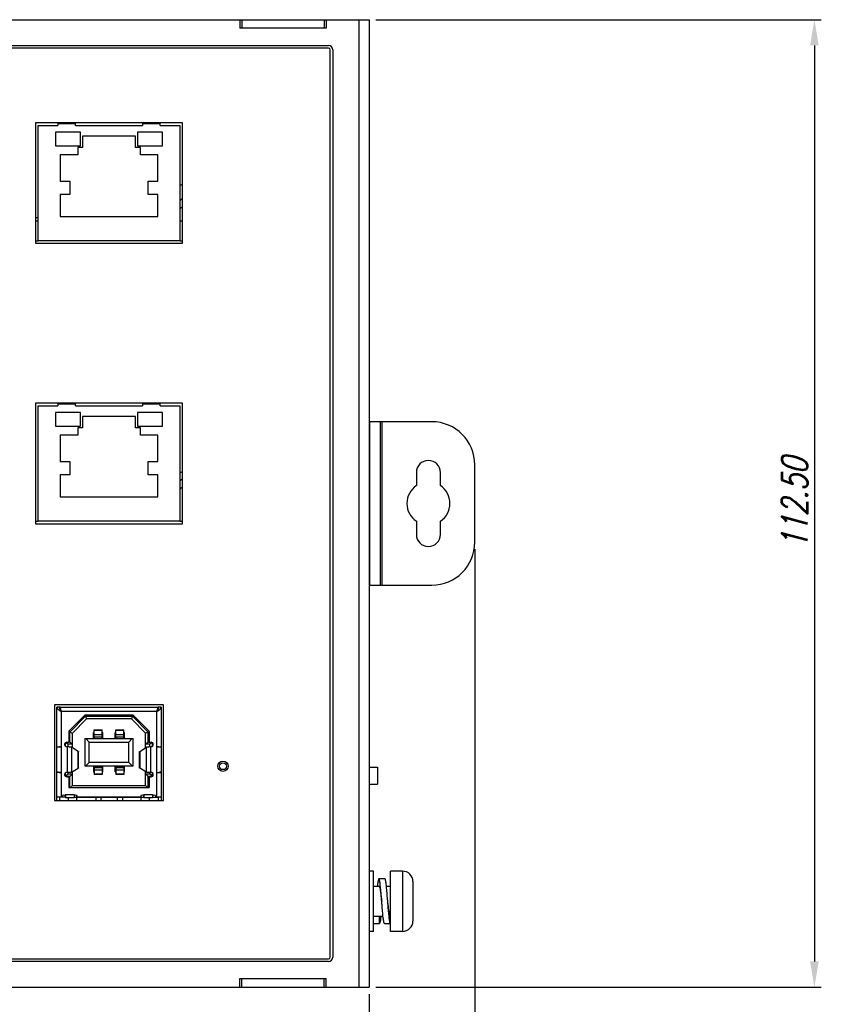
# Model space of a CAD drawing. Extents: x 879 to 1770, y -20 to 610.
# Tile 8 of 24: x 1280 to 1373, y 168 to 283. Entities that reach past the tile are written whole.
import ezdxf

# ---------------------------------------------------------------- set-up
doc = ezdxf.new("R2010")
doc.units = 0
doc.header["$LTSCALE"] = 2
doc.header["$MEASUREMENT"] = 0
doc.header["$PDMODE"] = 3
doc.layers.get('Defpoints').update_dxf_attribs({"linetype": 'CONTINUOUS'})
for name, color, linetype in [('307228297C-EDXF_CONTINU190', 7, 'CONTINUOUS'), ('307244698K-UDXF_CONTINU186', 7, 'CONTINUOUS'), ('3205276802_NDXF_CONTINU182', 7, 'CONTINUOUS'), ('3241502400_RDXF_CONTINU218', 7, 'CONTINUOUS'), ('3246085601_IDXF_CONTINU201', 7, 'CONTINUOUS'), ('3347200100_HDXF_CONTINU198', 7, 'CONTINUOUS'), ('3991138300_CDXF_CONTINU185', 7, 'CONTINUOUS'), ('3991138700_BDXF_CONTINU181', 7, 'CONTINUOUS'), ('3991138800_PDXF_CONTINU180', 7, 'CONTINUOUS'), ('FORM', 7, 'CONTINUOUS'), ('PCB-M-16P__DXF_CONTINUO191', 7, 'CONTINUOUS'), ('PCB-MID_DXF_CONTINUOUS_195', 7, 'CONTINUOUS'), ('POWER-PIN-02DXF_CONTINU187', 7, 'CONTINUOUS'), ('SCREW_M4_DXF_CONTINUOUS183', 7, 'CONTINUOUS'), ('SNAP_DXF_CONTINUOUS_LINE', 7, 'CONTINUOUS')]:
    doc.layers.add(name, color=color, linetype=linetype)
doc.styles.get("Standard").update_dxf_attribs({"font": 'txt.shx', "width": 0.75, "oblique": 15})
doc.dimstyles.get("Standard").update_dxf_attribs({"dimtxt": 0.18, "dimasz": 0.18, "dimexe": 0.18, "dimexo": 0.0625, "dimgap": 0.09, "dimtad": 0, "dimtih": 1, "dimtoh": 1, "dimdec": 4, "dimzin": 0, "dimdsep": 46, "dimtxsty": 'Standard', "dimcen": 0.09, "dimadec": 0, "dimazin": 0, "dimtfac": 1, "dimtdec": 4, "dimtofl": 0, "dimtmove": 0, "dimatfit": 3, "dimfxl": 0, "dimtolj": 1, "dimtzin": 0, "dimarcsym": 0})

# ---------------------------------------------------------------- blocks, each defined once
blk = doc.blocks.new('*D6')
at = {"layer": 'Defpoints', "color": 0}
for p in [(1320.85, 282.69), (1320.85, 170.19), (1372.62, 170.19)]:
    blk.add_point(p, dxfattribs=at)
at = {"layer": 'FORM', "color": 0, "lineweight": -2}
for p, q in [((1321.65, 282.69), (1373.42, 282.69)), ((1372.62, 279.69), (1372.62, 173.19)), ((1321.65, 170.19), (1373.42, 170.19))]:
    blk.add_line(p, q, dxfattribs=at)
at = {"layer": 'FORM', "color": 0}
for points in [[(1372.12, 279.69), (1373.12, 279.69), (1372.62, 282.69)], [(1372.12, 173.19), (1373.12, 173.19), (1372.62, 170.19)]]:
    blk.add_solid(points, dxfattribs=at)
at = {"layer": 'FORM', "color": 0, "insert": (1370.32, 226.44), "char_height": 3, "attachment_point": 5, "rotation": 90}
blk.add_mtext('\\A1;112.50', dxfattribs=at)
blk = doc.blocks.new('*D7')
at = {"layer": 'Defpoints', "color": 0}
for p in [(1201.35, 187.69), (1320.85, 170.19), (1320.85, 122.85)]:
    blk.add_point(p, dxfattribs=at)
at = {"layer": 'FORM', "color": 0, "lineweight": -2}
for p, q in [((1201.35, 186.89), (1201.35, 122.05)), ((1320.85, 169.39), (1320.85, 122.05)), ((1204.35, 122.85), (1317.85, 122.85))]:
    blk.add_line(p, q, dxfattribs=at)
at = {"layer": 'FORM', "color": 0}
for points in [[(1204.35, 123.35), (1204.35, 122.35), (1201.35, 122.85)], [(1317.85, 123.35), (1317.85, 122.35), (1320.85, 122.85)]]:
    blk.add_solid(points, dxfattribs=at)
at = {"layer": 'FORM', "color": 0, "insert": (1261.1, 125.15), "char_height": 3, "attachment_point": 5}
blk.add_mtext('\\A1;119.50', dxfattribs=at)
blk = doc.blocks.new('*D8')
at = {"layer": 'Defpoints', "color": 0}
for p in [(1333.15, 221.94), (1187.85, 220.14), (1333.15, 85.04)]:
    blk.add_point(p, dxfattribs=at)
at = {"layer": 'FORM', "color": 0, "lineweight": -2}
for p, q in [((1333.15, 221.14), (1333.15, 84.24)), ((1187.85, 219.34), (1187.85, 84.24)), ((1190.85, 85.04), (1330.15, 85.04))]:
    blk.add_line(p, q, dxfattribs=at)
at = {"layer": 'FORM', "color": 0}
for points in [[(1190.85, 85.54), (1190.85, 84.54), (1187.85, 85.04)], [(1330.15, 85.54), (1330.15, 84.54), (1333.15, 85.04)]]:
    blk.add_solid(points, dxfattribs=at)
at = {"layer": 'FORM', "color": 0, "insert": (1260.5, 87.34), "char_height": 3, "attachment_point": 5}
blk.add_mtext('\\A1;145.30', dxfattribs=at)

msp = doc.modelspace()

# ---------------------------------------------------------------- linework, layer by layer
at = {"layer": '307228297C-EDXF_CONTINU190', "color": 7, "linetype": 'Continuous'}
for p, q in [((1282.403, 270.39), (1284.697, 270.39)), ((1282.403, 256.99), (1282.403, 270.39)), ((1284.697, 270.69), (1284.697, 270.39)), ((1286.732, 270.59), (1284.697, 270.59)), ((1286.732, 270.39), (1286.732, 270.69)), ((1286.732, 270.39), (1294.524, 270.39)), ((1294.524, 270.69), (1294.524, 270.39)), ((1296.559, 270.59), (1294.524, 270.59)), ((1296.559, 270.39), (1296.559, 270.69)), ((1296.559, 270.39), (1298.853, 270.39)), ((1298.853, 270.39), (1298.853, 256.99)), ((1287.308, 269.615), (1284.414, 269.615)), ((1284.414, 269.615), (1284.414, 268.01)), ((1287.308, 268.01), (1287.308, 269.615)), ((1293.696, 269.15), (1287.56, 269.15)), ((1287.56, 269.15), (1287.56, 267.848)), ((1293.696, 267.848), (1293.696, 269.15)), ((1296.842, 269.615), (1293.949, 269.615)), ((1293.949, 269.615), (1293.949, 268.01)), ((1296.842, 268.01), (1296.842, 269.615)), ((1284.414, 268.01), (1287.308, 268.01)), ((1293.949, 268.01), (1296.842, 268.01)), ((1286.986, 266.965), (1284.955, 266.965)), ((1284.955, 266.965), (1284.955, 263.919)), ((1287.56, 267.848), (1286.986, 267.848)), ((1286.986, 267.848), (1286.986, 266.965)), ((1294.27, 267.848), (1293.696, 267.848)), ((1294.27, 266.965), (1294.27, 267.848)), ((1296.301, 266.965), (1294.27, 266.965)), ((1296.301, 263.919), (1296.301, 266.965)), ((1284.955, 263.919), (1286.059, 263.919)), ((1286.059, 263.919), (1286.059, 262.374)), ((1295.197, 263.919), (1296.301, 263.919)), ((1295.197, 262.374), (1295.197, 263.919)), ((1286.059, 262.374), (1284.955, 262.374)), ((1284.955, 262.374), (1284.955, 259.813)), ((1296.301, 262.374), (1295.197, 262.374)), ((1296.301, 259.813), (1296.301, 262.374)), ((1284.955, 259.813), (1296.301, 259.813)), ((1298.853, 256.99), (1282.403, 256.99)), ((1282.403, 237.79), (1284.697, 237.79)), ((1282.403, 224.39), (1282.403, 237.79)), ((1287.308, 237.015), (1284.414, 237.015)), ((1284.414, 237.015), (1284.414, 235.41)), ((1284.697, 238.09), (1284.697, 237.79)), ((1286.732, 237.99), (1284.697, 237.99)), ((1286.732, 237.79), (1286.732, 238.09)), ((1286.732, 237.79), (1294.524, 237.79)), ((1287.308, 235.41), (1287.308, 237.015)), ((1296.842, 237.015), (1293.949, 237.015)), ((1293.949, 237.015), (1293.949, 235.41)), ((1294.524, 238.09), (1294.524, 237.79)), ((1296.559, 237.99), (1294.524, 237.99)), ((1296.559, 237.79), (1296.559, 238.09)), ((1296.559, 237.79), (1298.853, 237.79)), ((1296.842, 235.41), (1296.842, 237.015)), ((1298.853, 237.79), (1298.853, 224.39)), ((1293.696, 236.55), (1287.56, 236.55)), ((1287.56, 236.55), (1287.56, 235.248)), ((1293.696, 235.248), (1293.696, 236.55)), ((1284.414, 235.41), (1287.308, 235.41)), ((1287.56, 235.248), (1286.986, 235.248)), ((1286.986, 235.248), (1286.986, 234.365)), ((1294.27, 235.248), (1293.696, 235.248)), ((1293.949, 235.41), (1296.842, 235.41)), ((1294.27, 234.365), (1294.27, 235.248)), ((1286.986, 234.365), (1284.955, 234.365)), ((1284.955, 234.365), (1284.955, 231.319)), ((1296.301, 234.365), (1294.27, 234.365)), ((1296.301, 231.319), (1296.301, 234.365)), ((1284.955, 231.319), (1286.059, 231.319)), ((1286.059, 231.319), (1286.059, 229.774)), ((1295.197, 231.319), (1296.301, 231.319)), ((1295.197, 229.774), (1295.197, 231.319)), ((1286.059, 229.774), (1284.955, 229.774)), ((1284.955, 229.774), (1284.955, 227.213)), ((1296.301, 229.774), (1295.197, 229.774)), ((1296.301, 227.213), (1296.301, 229.774)), ((1284.955, 227.213), (1296.301, 227.213)), ((1298.853, 224.39), (1282.403, 224.39))]:
    msp.add_line(p, q, dxfattribs=at)
at = {"layer": '307244698K-UDXF_CONTINU186', "color": 6, "linetype": 'Continuous'}
for p, q in [((1284.878, 202.738), (1284.578, 202.738)), ((1284.578, 191.912), (1284.578, 202.738)), ((1284.928, 202.738), (1296.328, 202.738)), ((1284.928, 202.738), (1284.928, 202.512)), ((1296.328, 202.512), (1296.328, 202.738)), ((1296.678, 202.738), (1296.378, 202.738)), ((1296.678, 202.738), (1296.678, 191.912)), ((1296.178, 202.238), (1285.078, 202.238)), ((1285.078, 202.238), (1285.078, 192.338)), ((1287.862, 201.868), (1285.978, 199.983)), ((1287.862, 201.868), (1293.394, 201.868)), ((1295.278, 199.983), (1293.394, 201.868)), ((1296.178, 192.338), (1296.178, 202.238)), ((1285.978, 199.983), (1285.978, 198.668)), ((1288.918, 200.107), (1289.838, 200.107)), ((1288.918, 199.1), (1288.918, 200.107)), ((1289.838, 200.024), (1288.918, 200.024)), ((1288.918, 199.578), (1289.838, 199.578)), ((1289.838, 199.266), (1288.918, 199.266)), ((1289.838, 199.26), (1288.918, 199.26)), ((1289.838, 199.1), (1289.838, 200.107)), ((1291.418, 200.107), (1292.338, 200.107)), ((1291.418, 199.1), (1291.418, 200.107)), ((1292.338, 200.024), (1291.418, 200.024)), ((1291.418, 199.578), (1292.338, 199.578)), ((1292.338, 199.266), (1291.418, 199.266)), ((1292.338, 199.26), (1291.418, 199.26)), ((1292.338, 199.1), (1292.338, 200.107)), ((1295.278, 199.983), (1295.278, 198.668)), ((1284.578, 198.144), (1285.078, 198.144)), ((1285.728, 198.668), (1285.978, 198.668)), ((1285.728, 198.168), (1285.801, 198.144)), ((1285.801, 195.191), (1285.801, 198.144)), ((1287.047, 197.611), (1286.282, 198.117)), ((1286.282, 198.117), (1286.282, 195.193)), ((1294.209, 197.611), (1294.975, 198.117)), ((1294.975, 195.193), (1294.975, 198.117)), ((1295.278, 198.668), (1295.528, 198.668)), ((1295.455, 198.144), (1295.528, 198.168)), ((1295.455, 198.144), (1295.455, 195.191)), ((1296.178, 198.144), (1296.678, 198.144)), ((1287.047, 195.662), (1287.047, 197.611)), ((1287.086, 195.696), (1287.086, 197.575)), ((1294.17, 195.696), (1294.17, 197.575)), ((1294.209, 197.611), (1294.209, 195.662)), ((1288.918, 195.92), (1288.918, 194.912)), ((1289.838, 195.92), (1289.838, 194.912)), ((1291.418, 195.92), (1291.418, 194.912)), ((1292.338, 195.92), (1292.338, 194.912)), ((1285.801, 195.191), (1285.728, 195.168)), ((1285.728, 194.668), (1285.978, 194.668)), ((1285.801, 195.191), (1286.272, 195.191)), ((1285.978, 194.668), (1285.978, 193.408)), ((1286.282, 195.193), (1286.272, 195.191)), ((1286.282, 195.193), (1287.047, 195.662)), ((1288.918, 195.76), (1289.838, 195.76)), ((1288.918, 195.753), (1289.838, 195.753)), ((1289.838, 195.441), (1288.918, 195.441)), ((1288.918, 194.995), (1289.838, 194.995)), ((1289.838, 194.912), (1288.918, 194.912)), ((1291.418, 195.76), (1292.338, 195.76)), ((1291.418, 195.753), (1292.338, 195.753)), ((1292.338, 195.441), (1291.418, 195.441)), ((1291.418, 194.995), (1292.338, 194.995)), ((1292.338, 194.912), (1291.418, 194.912)), ((1294.975, 195.193), (1294.209, 195.662)), ((1294.984, 195.191), (1294.975, 195.193)), ((1294.984, 195.191), (1295.455, 195.191)), ((1295.278, 194.668), (1295.528, 194.668)), ((1295.278, 194.668), (1295.278, 193.408)), ((1295.528, 195.168), (1295.455, 195.191)), ((1284.578, 192.338), (1285.178, 192.338)), ((1284.878, 192.338), (1284.878, 191.912)), ((1285.578, 192.612), (1286.578, 192.612)), ((1285.578, 192.612), (1285.578, 192.212)), ((1285.978, 193.408), (1295.278, 193.408)), ((1286.578, 192.612), (1286.578, 192.212)), ((1286.978, 192.338), (1294.278, 192.338)), ((1294.678, 192.612), (1295.678, 192.612)), ((1294.678, 192.612), (1294.678, 192.212)), ((1295.678, 192.612), (1295.678, 192.212)), ((1296.078, 192.338), (1296.678, 192.338)), ((1296.378, 191.912), (1296.378, 192.338)), ((1286.578, 192.212), (1285.578, 192.212)), ((1289.078, 192.29), (1289.078, 191.912)), ((1289.678, 192.29), (1289.678, 191.912)), ((1291.578, 192.29), (1291.578, 191.912)), ((1292.178, 192.29), (1292.178, 191.912)), ((1295.678, 192.212), (1294.678, 192.212))]:
    msp.add_line(p, q, dxfattribs=at)
at = {"layer": '307244698K-UDXF_CONTINU186', "color": 7, "linetype": 'Continuous'}
for p, q in [((1284.928, 202.738), (1284.878, 202.738)), ((1296.378, 202.738), (1296.328, 202.738)), ((1285.049, 202.285), (1285.053, 202.29)), ((1287.904, 201.69), (1286.078, 199.864)), ((1287.904, 201.69), (1293.352, 201.69)), ((1287.904, 201.69), (1288.028, 201.39)), ((1293.352, 201.69), (1293.228, 201.39)), ((1295.178, 199.864), (1293.352, 201.69)), ((1296.203, 202.29), (1296.207, 202.285)), ((1288.028, 201.39), (1286.378, 199.74)), ((1293.228, 201.39), (1288.028, 201.39)), ((1293.228, 201.39), (1294.878, 199.74)), ((1286.078, 199.864), (1286.378, 199.74)), ((1286.078, 198.74), (1286.078, 199.864)), ((1286.378, 198.053), (1286.378, 199.74)), ((1288.828, 199.8), (1288.918, 199.8)), ((1288.828, 199.1), (1288.828, 199.8)), ((1289.838, 199.8), (1289.928, 199.8)), ((1289.928, 199.1), (1289.928, 199.8)), ((1291.328, 199.8), (1291.418, 199.8)), ((1291.328, 199.1), (1291.328, 199.8)), ((1292.338, 199.8), (1292.428, 199.8)), ((1292.428, 199.1), (1292.428, 199.8)), ((1295.178, 199.864), (1294.878, 199.74)), ((1294.878, 198.053), (1294.878, 199.74)), ((1295.178, 198.74), (1295.178, 199.864)), ((1285.503, 198.315), (1285.503, 198.52)), ((1285.578, 198.219), (1285.578, 198.617)), ((1285.661, 198.657), (1285.878, 198.44)), ((1286.378, 198.44), (1285.878, 198.44)), ((1285.878, 198.143), (1285.878, 198.44)), ((1285.978, 198.74), (1286.078, 198.74)), ((1286.078, 198.74), (1286.378, 198.44)), ((1287.828, 199.1), (1293.428, 199.1)), ((1287.828, 199.1), (1287.828, 195.92)), ((1288.328, 198.7), (1287.928, 199.1)), ((1288.328, 198.7), (1292.928, 198.7)), ((1288.328, 196.32), (1288.328, 198.7)), ((1292.928, 198.7), (1293.328, 199.1)), ((1292.928, 196.32), (1292.928, 198.7)), ((1293.428, 195.92), (1293.428, 199.1)), ((1294.878, 198.44), (1295.178, 198.74)), ((1295.378, 198.44), (1294.878, 198.44)), ((1295.178, 198.74), (1295.278, 198.74)), ((1295.596, 198.657), (1295.378, 198.44)), ((1295.378, 198.143), (1295.378, 198.44)), ((1295.678, 198.219), (1295.678, 198.617)), ((1295.753, 198.315), (1295.753, 198.52)), ((1287.828, 195.92), (1293.428, 195.92)), ((1287.928, 195.92), (1288.328, 196.32)), ((1292.928, 196.32), (1288.328, 196.32)), ((1288.828, 195.92), (1288.828, 195.22)), ((1289.928, 195.22), (1289.928, 195.92)), ((1291.328, 195.22), (1291.328, 195.92)), ((1292.428, 195.22), (1292.428, 195.92)), ((1292.928, 196.32), (1293.328, 195.92)), ((1285.503, 194.815), (1285.503, 195.02)), ((1285.578, 194.719), (1285.578, 195.117)), ((1285.596, 194.708), (1285.878, 194.99)), ((1286.078, 194.69), (1285.632, 194.69)), ((1285.878, 194.99), (1285.878, 195.191)), ((1285.878, 194.99), (1286.378, 194.99)), ((1286.078, 194.69), (1286.378, 194.99)), ((1286.078, 193.408), (1286.078, 194.69)), ((1286.378, 193.63), (1286.378, 195.252)), ((1288.828, 195.22), (1288.918, 195.22)), ((1289.838, 195.22), (1289.928, 195.22)), ((1291.328, 195.22), (1291.418, 195.22)), ((1292.338, 195.22), (1292.428, 195.22)), ((1294.878, 193.63), (1294.878, 195.252)), ((1294.878, 194.99), (1295.378, 194.99)), ((1295.178, 194.69), (1294.878, 194.99)), ((1295.624, 194.69), (1295.178, 194.69)), ((1295.178, 193.408), (1295.178, 194.69)), ((1295.378, 194.99), (1295.378, 195.191)), ((1295.378, 194.99), (1295.66, 194.708)), ((1295.678, 194.719), (1295.678, 195.117)), ((1295.753, 194.815), (1295.753, 195.02)), ((1286.156, 193.408), (1286.378, 193.63)), ((1286.378, 193.63), (1294.878, 193.63)), ((1294.878, 193.63), (1295.1, 193.408)), ((1284.903, 192.29), (1284.903, 192.338)), ((1286.903, 191.912), (1286.903, 192.49)), ((1294.353, 191.912), (1294.353, 192.49)), ((1296.353, 192.29), (1296.353, 192.338)), ((1285.578, 192.29), (1284.903, 192.29)), ((1285.903, 191.912), (1285.903, 192.212)), ((1286.578, 192.29), (1294.678, 192.29)), ((1295.353, 191.912), (1295.353, 192.212)), ((1295.678, 192.29), (1296.353, 192.29))]:
    msp.add_line(p, q, dxfattribs=at)
at = {"layer": '307244698K-UDXF_CONTINU186', "color": 2, "linetype": 'Continuous'}
for p, q in [((1284.978, 202.671), (1284.973, 202.683)), ((1285.041, 202.429), (1285.039, 202.438)), ((1285.041, 202.429), (1285.039, 202.438)), ((1285.054, 202.362), (1285.053, 202.368)), ((1285.054, 202.362), (1285.053, 202.368)), ((1296.333, 202.338), (1296.338, 202.341))]:
    msp.add_line(p, q, dxfattribs=at)
at = {"layer": '307244698K-UDXF_CONTINU186', "color": 7, "linetype": 'Continuous'}
for centre, start, end in [((1285.078, 202.238), 107.52999, 113.09862), ((1296.178, 202.238), 66.89923, 72.46954)]:
    msp.add_arc(centre, 0.5, start, end, dxfattribs=at)
at = {"layer": '307244698K-UDXF_CONTINU186', "color": 2, "linetype": 'Continuous'}
for centre, radius, start, end in [((1284.862, 202.654), 0.113, 35.55157, 36.31002), ((1284.686, 202.562), 0.311, 22.9191, 26.23835), ((1284.048, 202.337), 0.988, 18.48421, 19.72407), ((1283.922, 202.296), 1.121, 16.3127, 18.46576), ((1296.382, 202.769), 0.302, 333.05589, 335.0793), ((1296.389, 202.764), 0.293, 333.2546, 334.49121), ((1296.394, 202.762), 0.288, 334.49305, 335.35455), ((1283.593, 202.209), 1.461, 14.08179, 15.95), ((1283.752, 202.246), 1.298, 14.20713, 16.30985), ((1282.649, 201.972), 2.434, 12.83816, 14.09606), ((1283.073, 202.074), 1.999, 12.65877, 14.19077), ((1281.417, 201.69), 3.698, 11.90678, 12.84599), ((1281.528, 201.724), 3.583, 12.31445, 12.71766), ((1279.977, 201.384), 5.17, 11.93466, 12.32698), ((1279.393, 201.26), 5.767, 11.78178, 11.93844), ((1279.8, 201.346), 5.352, 11.77326, 11.94257), ((1277.815, 200.939), 7.378, 11.17025, 11.65177), ((1277.877, 200.947), 7.315, 11.2012, 11.68683), ((1263.994, 198.231), 21.462, 10.75905, 11.09683), ((1265.336, 198.492), 20.094, 10.74295, 11.10372), ((1294.155, 205.592), 3.915, 303.62452, 303.88125), ((1294.017, 205.799), 4.165, 303.62661, 303.77956), ((1294.505, 205.073), 3.29, 303.87181, 304.53188), ((1294.525, 205.044), 3.255, 303.8582, 304.52489), ((1294.674, 204.82), 2.985, 304.60143, 304.81011), ((1294.811, 204.627), 2.748, 304.53982, 304.75341), ((1295.112, 204.194), 2.221, 304.73974, 306.6686), ((1295.154, 204.137), 2.151, 304.69046, 306.69986), ((1295.467, 203.716), 1.626, 306.71181, 308.37635), ((1295.481, 203.697), 1.602, 306.71915, 308.40858), ((1296.136, 202.949), 0.607, 316.78883, 319.30419), ((1296.354, 202.783), 0.333, 329.17636, 333.0217), ((1296.371, 202.773), 0.313, 329.17397, 333.22135)]:
    msp.add_arc(centre, radius, start, end, dxfattribs=at)
at = {"layer": '307244698K-UDXF_CONTINU186', "color": 6, "linetype": 'Continuous'}
for centre, radius, start, end in [((1285.755, 202.851), 0.895, 202.29133, 203.97012), ((1285.876, 202.906), 1.029, 203.98593, 206.23352), ((1286.001, 202.966), 1.167, 206.20678, 206.98926), ((1286.133, 203.034), 1.315, 207.00341, 208.36441), ((1286.286, 203.116), 1.49, 208.34823, 208.81864), ((1284.77, 202.224), 0.28, 37.73314, 38.72934), ((1295.124, 203.034), 1.315, 331.63487, 332.99645), ((1295.256, 202.966), 1.167, 333.01061, 333.79308), ((1295.38, 202.906), 1.028, 333.76609, 336.02329), ((1295.502, 202.851), 0.895, 336.03956, 337.70726), ((1285.077, 191.974), 6.17, 89.98688, 91.84342), ((1285.728, 198.418), 0.25, 90, 270), ((1285.804, 192.025), 6.119, 88.21837, 90.02561), ((1295.452, 192.017), 6.127, 89.97534, 91.78015), ((1295.528, 198.418), 0.25, 270, 90), ((1296.179, 191.965), 6.179, 88.14717, 90.01214), ((1285.018, 199.756), 4.588, 267.63577, 268.24664), ((1285.077, 201.892), 6.724, 268.29319, 270.00566), ((1285.728, 194.918), 0.25, 90, 270), ((1295.528, 194.918), 0.25, 270, 90), ((1296.179, 201.882), 6.715, 269.99343, 271.69983), ((1296.237, 199.797), 4.628, 271.74363, 272.35911), ((1285.378, 192.338), 0.2, 0, 180), ((1286.778, 192.338), 0.2, 0, 180), ((1294.478, 192.338), 0.2, 0, 180), ((1295.878, 192.338), 0.2, 0, 180)]:
    msp.add_arc(centre, radius, start, end, dxfattribs=at)
for points, start_tangent, end_tangent in [([(1284.578, 202.738), (1284.603, 202.638), (1284.674, 202.538), (1284.784, 202.438), (1284.878, 202.368)], (0, -1), (0.8216011, -0.5700628)), ([(1284.878, 202.738), (1284.893, 202.613), (1284.926, 202.512)], (0, -1), (0.3790597, -0.9253722)), ([(1296.328, 202.738), (1296.303, 202.721), (1296.278, 202.671), (1296.253, 202.591), (1296.228, 202.488), (1296.217, 202.438)], (-1, 0), (-0.2041964, -0.9789299)), ([(1296.33, 202.512), (1296.363, 202.613), (1296.378, 202.738)], (0.3790861, 0.9253614), (0, 1)), ([(1284.878, 202.368), (1284.924, 202.338), (1285.078, 202.238)], (0.8216011, -0.5700628), (0.8435721, -0.5370159)), ([(1284.988, 202.4), (1284.978, 202.411)], (-0.6256978, 0.7800656), (-0.6862012, 0.7274118)), ([(1284.981, 202.398), (1285.002, 202.363), (1285.078, 202.238)], (0.4819942, -0.8761744), (0.5320333, -0.8467235)), ([(1285.078, 202.238), (1285.048, 202.3), (1285.018, 202.355), (1284.991, 202.396)], (-0.4308706, 0.9024137), (-0.6120413, 0.7908258)), ([(1296.217, 202.438), (1296.203, 202.367), (1296.178, 202.238)], (-0.2041964, -0.9789299), (-0.1875857, -0.9822482)), ([(1296.278, 202.411), (1296.268, 202.399), (1296.238, 202.355), (1296.208, 202.299), (1296.178, 202.238)], (-0.68616, -0.7274506), (-0.4308506, -0.9024232)), ([(1296.178, 202.238), (1296.255, 202.363), (1296.281, 202.409)], (0.5320181, 0.846733), (0.474795, 0.8800964)), ([(1284.578, 198.106), (1284.595, 198.116)], (0, 1), (0.9828473, 0.1844211)), ([(1284.595, 198.116), (1284.645, 198.125), (1284.725, 198.133), (1284.829, 198.139), (1284.878, 198.141)], (0.9828473, 0.1844211), (0.9994554, 0.0329988)), ([(1285.994, 198.141), (1286.048, 198.139), (1286.151, 198.133), (1286.23, 198.126), (1286.282, 198.117)], (0.9994981, -0.0316798), (0.9668293, -0.2554234)), ([(1288.918, 199.173), (1288.942, 199.129), (1288.969, 199.099)], (0.3764032, -0.9264559), (0.7492469, -0.6622907)), ([(1289.787, 199.099), (1289.814, 199.129), (1289.838, 199.173)], (0.7491884, 0.662357), (0.3764093, 0.9264535)), ([(1291.418, 199.173), (1291.442, 199.129), (1291.469, 199.099)], (0.3764032, -0.9264559), (0.7492469, -0.6622907)), ([(1292.287, 199.099), (1292.314, 199.129), (1292.338, 199.173)], (0.7491884, 0.662357), (0.3764093, 0.9264535)), ([(1294.975, 198.117), (1295.026, 198.126), (1295.106, 198.133), (1295.209, 198.139), (1295.262, 198.141)], (0.9668293, 0.2554235), (0.9994986, 0.0316629)), ([(1296.379, 198.141), (1296.428, 198.139), (1296.531, 198.133), (1296.611, 198.125), (1296.661, 198.116)], (0.9994483, -0.0332139), (0.9827614, -0.1848784)), ([(1296.661, 198.116), (1296.678, 198.106)], (0.9827614, -0.1848784), (0, -1)), ([(1287.047, 197.611), (1287.069, 197.599), (1287.082, 197.587), (1287.086, 197.575)], (0.9079357, -0.4191094), (0, -1)), ([(1294.17, 197.575), (1294.175, 197.587), (1294.188, 197.599), (1294.209, 197.611)], (0, 1), (0.9079357, 0.4191095)), ([(1288.969, 195.92), (1288.942, 195.89), (1288.918, 195.847)], (-0.749442, -0.66207), (-0.3764083, -0.9264539)), ([(1289.838, 195.847), (1289.814, 195.89), (1289.787, 195.92)], (-0.3764041, 0.9264556), (-0.7492322, 0.6623074)), ([(1291.469, 195.92), (1291.442, 195.89), (1291.418, 195.847)], (-0.749442, -0.66207), (-0.3764083, -0.9264539)), ([(1292.338, 195.847), (1292.314, 195.89), (1292.287, 195.92)], (-0.3764041, 0.9264556), (-0.7492322, 0.6623074)), ([(1284.595, 195.194), (1284.578, 195.203)], (-0.9877905, 0.1557882), (0, 1)), ([(1284.878, 195.168), (1284.828, 195.168), (1284.724, 195.168), (1284.645, 195.168), (1284.595, 195.168), (1284.578, 195.169)], (-1, 0.0002679), (0, 1)), ([(1284.828, 195.172), (1284.725, 195.178), (1284.645, 195.185), (1284.595, 195.194)], (-0.999141, 0.0414388), (-0.9877905, 0.1557882)), ([(1285.078, 195.168), (1284.95, 195.168), (1284.878, 195.168)], (-1, 0), (-1, 0.0002679)), ([(1287.086, 195.696), (1287.082, 195.685), (1287.069, 195.673), (1287.047, 195.662)], (0, -1), (-0.9191675, -0.3938668)), ([(1294.209, 195.662), (1294.188, 195.673), (1294.175, 195.685), (1294.17, 195.696)], (-0.9191675, 0.3938667), (0, 1)), ([(1296.178, 195.168), (1296.306, 195.168), (1296.378, 195.168)], (1, 0), (1, 0.0002679)), ([(1296.378, 195.168), (1296.428, 195.168), (1296.532, 195.168), (1296.611, 195.168), (1296.661, 195.168), (1296.678, 195.169)], (1, 0.0002679), (0.0000002, 1)), ([(1296.661, 195.194), (1296.611, 195.185), (1296.531, 195.178), (1296.428, 195.172)], (-0.9878589, -0.155354), (-0.9991447, -0.0413504)), ([(1296.678, 195.203), (1296.661, 195.194)], (0, -1), (-0.9878589, -0.155354))]:
    msp.add_spline(points, degree=3, dxfattribs=dict(at, start_tangent=start_tangent, end_tangent=end_tangent))
at = {"layer": '307244698K-UDXF_CONTINU186', "color": 2, "linetype": 'Continuous'}
for points, start_tangent, end_tangent in [([(1284.953, 202.721), (1284.928, 202.738)], (-0.6090006, 0.7931698), (-1, 0)), ([(1284.953, 202.721), (1284.94, 202.733), (1284.928, 202.738)], (-0.5921716, 0.8058119), (-1, 0.0001651)), ([(1284.973, 202.683), (1284.953, 202.721)], (-0.3660831, 0.9305822), (-0.6090006, 0.7931698)), ([(1284.966, 202.699), (1284.954, 202.72)], (-0.4495022, 0.8932792), (-0.5814851, 0.813557)), ([(1284.985, 202.651), (1284.973, 202.683)], (-0.3182674, 0.948001), (-0.3903648, 0.9206603)), ([(1284.998, 202.61), (1284.99, 202.635), (1284.985, 202.651)], (-0.2759022, 0.9611857), (-0.3182674, 0.948001)), ([(1296.655, 202.642), (1296.678, 202.738)], (0.4169877, 0.9089121), (0, 1)), ([(1296.655, 202.642), (1296.661, 202.655), (1296.674, 202.697), (1296.678, 202.738)], (0.4211952, 0.90697), (0.0000563, 1)), ([(1296.178, 202.238), (1296.323, 202.332)], (0.8435636, 0.5370293), (0.8326564, 0.55379)), ([(1296.178, 202.238), (1296.243, 202.279), (1296.308, 202.321), (1296.323, 202.332)], (0.8435636, 0.5370293), (0.8326594, 0.5537854)), ([(1296.476, 202.441), (1296.579, 202.534)], (0.7835177, 0.6213694), (0.6858284, 0.7277632)), ([(1296.476, 202.441), (1296.484, 202.447), (1296.575, 202.53), (1296.579, 202.534)], (0.7836375, 0.6212184), (0.6842127, 0.7292826)), ([(1296.579, 202.534), (1296.583, 202.538), (1296.597, 202.553)], (0.6858284, 0.7277632), (0.6548379, 0.7557694)), ([(1296.597, 202.553), (1296.64, 202.613)], (0.6548379, 0.7557694), (0.5118789, 0.8590576)), ([(1296.597, 202.553), (1296.64, 202.612)], (0.65154, 0.7586142), (0.5188332, 0.8548755))]:
    msp.add_spline(points, degree=3, dxfattribs=dict(at, start_tangent=start_tangent, end_tangent=end_tangent))
at = {"layer": '3205276802_NDXF_CONTINU182', "color": 7, "linetype": 'Continuous'}
for p, q in [((1316.153, 279.39), (1207.553, 279.39)), ((1316.353, 173.69), (1316.353, 279.19)), ((1299.153, 270.69), (1282.103, 270.69)), ((1282.103, 270.69), (1282.103, 256.69)), ((1299.153, 256.69), (1299.153, 270.69)), ((1282.103, 256.69), (1299.153, 256.69)), ((1299.153, 238.09), (1282.103, 238.09)), ((1282.103, 238.09), (1282.103, 224.09)), ((1299.153, 224.09), (1299.153, 238.09)), ((1282.103, 224.09), (1299.153, 224.09)), ((1296.978, 203.038), (1284.278, 203.038)), ((1284.278, 203.038), (1284.278, 191.912)), ((1296.978, 191.912), (1296.978, 203.038)), ((1284.278, 191.912), (1296.978, 191.912)), ((1207.553, 173.49), (1316.153, 173.49))]:
    msp.add_line(p, q, dxfattribs=at)
msp.add_circle((1303.878, 195.89), 0.6, dxfattribs=at)
for centre, start, end in [((1316.153, 279.19), 0, 90), ((1316.153, 173.69), 270, 0)]:
    msp.add_arc(centre, 0.2, start, end, dxfattribs=at)
at = {"layer": '3241502400_RDXF_CONTINU218', "color": 7, "linetype": 'Continuous'}
for centre, radius, start, end in [((1302.333, 256.19), 6.5, 119.35733, 122.38562), ((1302.333, 256.19), 5.7, 123.949, 127.73054), ((1302.333, 223.59), 6.5, 119.34017, 122.45085), ((1302.333, 223.59), 5.7, 124.00871, 127.64622)]:
    msp.add_arc(centre, radius, start, end, dxfattribs=at)
at = {"layer": '3246085601_IDXF_CONTINU201', "color": 3, "linetype": 'Continuous'}
msp.add_arc((1302.333, 223.59), 7.25, 116.033, 118.83119, dxfattribs=at)
at = {"layer": '3347200100_HDXF_CONTINU198', "color": 7, "linetype": 'Continuous'}
msp.add_line((1282.103, 259.69), (1282.403, 259.69), dxfattribs=at)
msp.add_arc((1302.333, 256.19), 8, 113.50839, 115.88808, dxfattribs=at)
at = {"layer": '3991138300_CDXF_CONTINU185', "color": 3, "linetype": 'Continuous'}
msp.add_line((1305.853, 282.69), (1315.853, 282.69), dxfattribs=at)
at = {"layer": '3991138300_CDXF_CONTINU185', "color": 7, "linetype": 'Continuous'}
for p, q in [((1306.053, 282.69), (1306.053, 281.69)), ((1315.653, 282.69), (1315.653, 281.69))]:
    msp.add_line(p, q, dxfattribs=at)
at = {"layer": '3991138700_BDXF_CONTINU181', "color": 7, "linetype": 'Continuous'}
for p, q in [((1306.053, 170.19), (1306.053, 171.19)), ((1315.653, 170.19), (1315.653, 171.19)), ((1305.853, 170.19), (1315.853, 170.19))]:
    msp.add_line(p, q, dxfattribs=at)
at = {"layer": '3991138800_PDXF_CONTINU180', "color": 7, "linetype": 'Continuous'}
for p, q in [((1266.853, 282.69), (1305.853, 282.69)), ((1305.853, 282.69), (1305.853, 281.69)), ((1315.853, 281.69), (1305.853, 281.69)), ((1315.853, 282.69), (1320.853, 282.69)), ((1315.853, 282.69), (1315.853, 281.69)), ((1319.653, 282.69), (1319.653, 170.19)), ((1320.853, 282.69), (1320.853, 170.19)), ((1207.553, 279.69), (1316.153, 279.69)), ((1316.653, 279.19), (1316.653, 173.69)), ((1316.153, 173.19), (1207.553, 173.19)), ((1305.853, 171.19), (1315.853, 171.19)), ((1305.853, 170.19), (1305.853, 171.19)), ((1315.853, 170.19), (1315.853, 171.19)), ((1266.853, 170.19), (1305.853, 170.19)), ((1315.853, 170.19), (1320.853, 170.19))]:
    msp.add_line(p, q, dxfattribs=at)
msp.add_circle((1303.878, 195.89), 0.4, dxfattribs=at)
for centre, start, end in [((1316.153, 279.19), 0, 90), ((1316.153, 173.69), 270, 0)]:
    msp.add_arc(centre, 0.5, start, end, dxfattribs=at)
at = {"layer": 'PCB-M-16P__DXF_CONTINUO191', "color": 7, "linetype": 'Continuous'}
for p, q in [((1282.103, 224.39), (1282.403, 224.39)), ((1298.853, 224.39), (1299.153, 224.39))]:
    msp.add_line(p, q, dxfattribs=at)
at = {"layer": 'PCB-MID_DXF_CONTINUOUS_195', "color": 7, "linetype": 'Continuous'}
for p, q in [((1282.103, 259.29), (1282.403, 259.29)), ((1298.853, 259.29), (1299.153, 259.29)), ((1282.103, 256.99), (1282.403, 256.99)), ((1298.853, 256.99), (1299.153, 256.99))]:
    msp.add_line(p, q, dxfattribs=at)
at = {"layer": 'POWER-PIN-02DXF_CONTINU187', "color": 7, "linetype": 'Continuous'}
for p, q in [((1320.853, 195.79), (1321.853, 195.79)), ((1321.853, 195.79), (1321.853, 193.79)), ((1320.853, 193.79), (1321.853, 193.79))]:
    msp.add_line(p, q, dxfattribs=at)
at = {"layer": 'SCREW_M4_DXF_CONTINUOUS183', "color": 7, "linetype": 'Continuous'}
for p, q in [((1321.353, 183.69), (1320.853, 183.69)), ((1321.353, 176.69), (1321.353, 183.69)), ((1324.753, 183.69), (1323.353, 183.69)), ((1323.353, 176.69), (1323.353, 183.69)), ((1324.753, 183.69), (1324.753, 176.69)), ((1322.703, 182.79), (1322.003, 182.79)), ((1325.953, 182.49), (1325.953, 177.89)), ((1321.353, 181.94), (1322.003, 181.94)), ((1322.875, 181.94), (1323.353, 181.94)), ((1321.353, 178.44), (1322.481, 178.44)), ((1321.353, 177.59), (1322.053, 177.59)), ((1322.053, 177.59), (1322.053, 178.44)), ((1322.653, 177.59), (1323.353, 177.59)), ((1321.353, 176.69), (1320.853, 176.69)), ((1324.753, 176.69), (1323.353, 176.69))]:
    msp.add_line(p, q, dxfattribs=at)
for centre, start, end in [((1324.753, 182.49), 0, 90), ((1324.753, 177.89), 270, 0)]:
    msp.add_arc(centre, 1.2, start, end, dxfattribs=at)
for points, start_tangent, end_tangent in [([(1322.003, 182.79), (1321.971, 182.758), (1321.938, 182.662), (1321.906, 182.506), (1321.873, 182.293), (1321.841, 182.028), (1321.831, 181.94)], (-1, 0), (-0.1072644, -0.9942305)), ([(1322.328, 180.19), (1322.296, 180.596), (1322.263, 180.993), (1322.231, 181.37), (1322.198, 181.718), (1322.166, 182.028), (1322.133, 182.293), (1322.101, 182.506), (1322.068, 182.662), (1322.036, 182.758), (1322.003, 182.79)], (-0.0793218, 0.9968491), (-1, 0)), ([(1323.028, 180.19), (1322.996, 180.596), (1322.963, 180.993), (1322.931, 181.37), (1322.898, 181.718), (1322.866, 182.028), (1322.833, 182.293), (1322.801, 182.506), (1322.768, 182.662), (1322.736, 182.758), (1322.703, 182.79)], (-0.0793218, 0.9968491), (-1, 0)), ([(1322.003, 181.94), (1322.039, 181.913), (1322.075, 181.835), (1322.111, 181.707), (1322.147, 181.534), (1322.183, 181.319), (1322.219, 181.07), (1322.255, 180.796), (1322.291, 180.503), (1322.327, 180.198), (1322.328, 180.19)], (1, 0), (0.117413, -0.9930832)), ([(1322.653, 177.59), (1322.621, 177.622), (1322.588, 177.717), (1322.556, 177.873), (1322.523, 178.086), (1322.491, 178.351), (1322.458, 178.661), (1322.426, 179.009), (1322.393, 179.386), (1322.361, 179.783), (1322.328, 180.19)], (-1, 0), (-0.0793218, 0.9968491)), ([(1323.353, 177.59), (1323.321, 177.622), (1323.288, 177.717), (1323.256, 177.873), (1323.223, 178.086), (1323.191, 178.351), (1323.158, 178.661), (1323.126, 179.009), (1323.093, 179.386), (1323.061, 179.783), (1323.028, 180.19)], (-1, 0), (-0.0793218, 0.9968491)), ([(1323.353, 178.44), (1323.317, 178.466), (1323.28, 178.547), (1323.244, 178.678), (1323.208, 178.853), (1323.172, 179.07), (1323.135, 179.323), (1323.099, 179.601), (1323.063, 179.894), (1323.028, 180.19)], (-1, 0), (-0.117413, 0.9930832)), ([(1322.225, 178.44), (1322.216, 178.351), (1322.183, 178.086), (1322.151, 177.873), (1322.118, 177.717), (1322.086, 177.622), (1322.053, 177.59)], (-0.1071292, -0.9942451), (-1, 0))]:
    msp.add_spline(points, degree=3, dxfattribs=dict(at, start_tangent=start_tangent, end_tangent=end_tangent))
at = {"layer": 'SNAP_DXF_CONTINUOUS_LINE', "color": 7, "linetype": 'Continuous'}
for p, q in [((1328.153, 235.94), (1320.853, 235.94)), ((1320.953, 216.94), (1320.953, 235.94)), ((1322.153, 235.94), (1322.153, 216.94)), ((1322.353, 235.94), (1322.353, 216.94)), ((1333.153, 221.94), (1333.153, 230.94)), ((1326.353, 230.04), (1326.353, 228.511)), ((1329.153, 228.511), (1329.153, 230.04)), ((1326.353, 224.368), (1326.353, 222.84)), ((1329.153, 222.84), (1329.153, 224.368)), ((1320.853, 216.94), (1328.153, 216.94))]:
    msp.add_line(p, q, dxfattribs=at)
for centre, radius, start, end in [((1328.153, 230.94), 5, 0, 90), ((1327.753, 230.04), 1.4, 0, 180), ((1327.753, 226.44), 2.5, 124.0558, 235.9442), ((1327.753, 226.44), 2.5, 304.0558, 55.9442), ((1327.753, 222.84), 1.4, 180, 0), ((1328.153, 221.94), 5, 270, 0)]:
    msp.add_arc(centre, radius, start, end, dxfattribs=at)

# ---------------------------------------------------------------- dimensions: what is measured, and where the dimension line sits
at = {"layer": 'FORM', "color": 2}
dim = msp.add_linear_dim(base=(1372.623, 170.19), p1=(1320.853, 282.69), p2=(1320.853, 170.19), angle=90, dimstyle='Standard', override={"dimtxt": 3, "dimasz": 3, "dimexe": 0.8, "dimexo": 0.8, "dimgap": 0.8, "dimtad": 1, "dimtih": 0, "dimtoh": 0, "dimdec": 2, "dimcen": -0.8, "dimtix": 1, "dimtofl": 1}, dxfattribs=at)
dim.commit()
dim.dimension.update_dxf_attribs({"geometry": '*D6', "text_midpoint": (1370.323, 226.44)})
for base, p1, p2, picture, middle in [((1333.153, 85.044), (1187.853, 220.14), (1333.153, 221.94), '*D8', (1260.503, 87.344)), ((1320.853, 122.855), (1201.353, 187.69), (1320.853, 170.19), '*D7', (1261.103, 125.155))]:
    dim = msp.add_linear_dim(base=base, p1=p1, p2=p2, dimstyle='Standard', override={"dimtxt": 3, "dimasz": 3, "dimexe": 0.8, "dimexo": 0.8, "dimgap": 0.8, "dimtad": 1, "dimtih": 0, "dimtoh": 0, "dimdec": 2, "dimcen": -0.8, "dimtix": 1, "dimtofl": 1}, dxfattribs=at)
    dim.commit()
    dim.dimension.update_dxf_attribs({"geometry": picture, "text_midpoint": middle})

doc.saveas('drawing.dxf')
